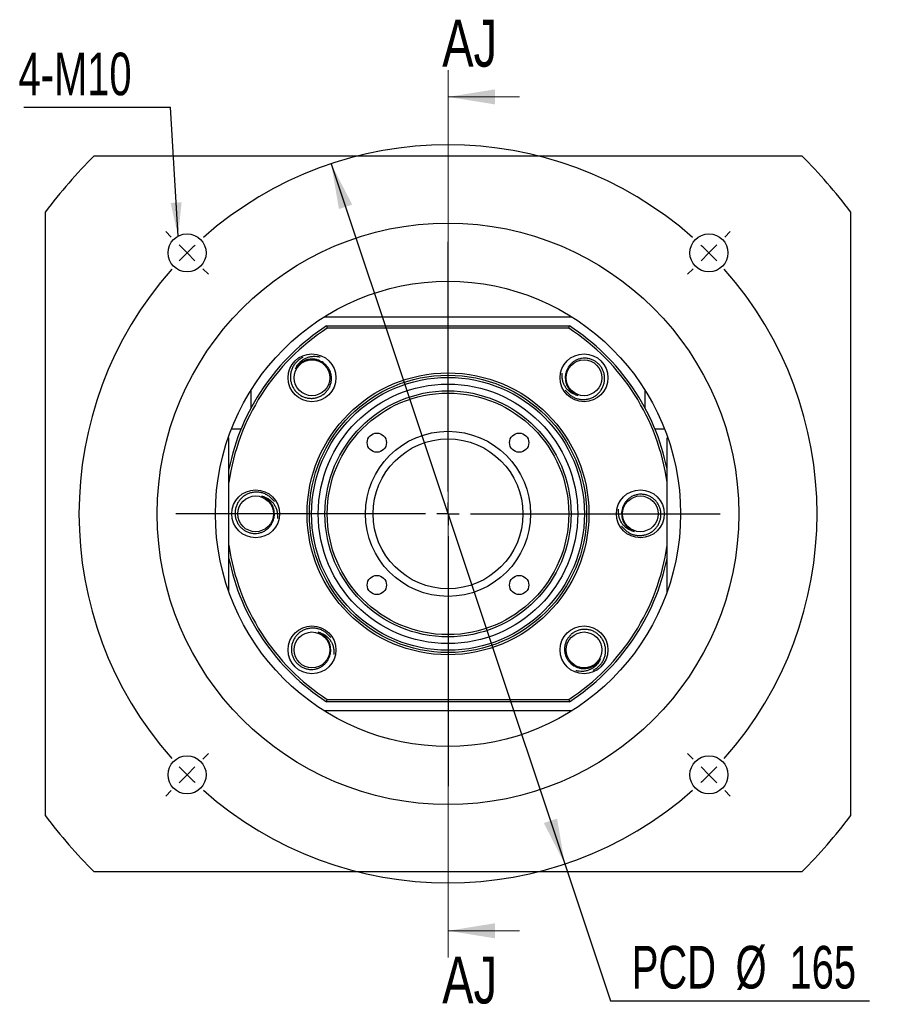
# Paper-space layout 'MBCK35-I' of a CAD drawing. Header units: millimetres. Extents: x 25 to 284, y 7 to 206.
# Tile 1 of 6: x 25 to 90, y 16 to 90. Entities that reach past the tile are written whole.
import ezdxf

# ---------------------------------------------------------------- set-up
doc = ezdxf.new("R2010")
doc.units = ezdxf.units.MM
doc.layers.add('圖層0', color=7, linetype='Continuous')
doc.styles.add('SLDTEXTSTYLE0', font='TXT', dxfattribs={"width": 0.7})
doc.styles.add('SLDTEXTSTYLE3', font='TXT', dxfattribs={"width": 0.75})
doc.dimstyles.new('SLDDIMSTYLE1', dxfattribs={"dimtxt": 3.389974, "dimasz": 2.5, "dimexe": 0, "dimexo": 0.0625, "dimgap": 0.847493, "dimtad": 0, "dimtih": 1, "dimtoh": 1, "dimlfac": 3, "dimrnd": 1e-09, "dimzin": 12, "dimdsep": 46, "dimtxsty": 'SLDTEXTSTYLE0', "dimsah": 1, "dimcen": 0, "dimadec": 0, "dimazin": 3, "dimtfac": 1, "dimtmove": 0, "dimatfit": 3, "dimfxl": 0, "dimfrac": 2, "dimtolj": 1, "dimtzin": 12, "dimarcsym": 0})
doc.dimstyles.new('SLDDIMSTYLE2', dxfattribs={"dimtxt": 0.18, "dimasz": 2.5, "dimexe": 0, "dimexo": 0.0625, "dimgap": 0, "dimtad": 0, "dimtih": 1, "dimtoh": 1, "dimdec": 0, "dimrnd": 1e-09, "dimzin": 0, "dimdsep": 46, "dimtxsty": 'Standard', "dimsah": 1, "dimcen": 0.09, "dimadec": 0, "dimazin": 0, "dimtfac": 2.5, "dimtdec": 0, "dimtofl": 0, "dimtmove": 0, "dimatfit": 3, "dimfxl": 0, "dimfrac": 2, "dimtolj": 1, "dimtzin": 0, "dimarcsym": 0})

# ---------------------------------------------------------------- blocks, each defined once
blk = doc.blocks.new('_D_20')
at = {"layer": '圖層0', "color": 7}
for p, q in [((48.158, 78.901), (65.571, 26.73)), ((65.571, 26.73), (68.975, 16.53)), ((68.975, 16.53), (88.278, 16.53))]:
    blk.add_line(p, q, dxfattribs=at)
for points in [[(48.158, 78.901), (48.737, 75.52), (49.726, 75.85)], [(65.571, 26.73), (64.992, 30.111), (64.003, 29.78)]]:
    blk.add_solid(points, dxfattribs=at)
at = {"layer": '圖層0', "color": 7, "char_height": 3.175, "attachment_point": 1, "style": 'SLDTEXTSTYLE0'}
for s, insert in [('PCD', (70.562, 20.623)), ('%%c', (78.294, 20.623)), ('165', (82.316, 20.623))]:
    blk.add_mtext(s, dxfattribs=dict(at, insert=insert))
blk = doc.blocks.new('SW_NOTE_5')
at = {"layer": '圖層0', "color": 0}
blk.add_line((-10.952, 0), (0, 0), dxfattribs=at)
at = {"layer": '圖層0', "color": 0, "insert": (-11.337, 4.074), "char_height": 3.175, "attachment_point": 1, "style": 'SLDTEXTSTYLE0'}
blk.add_mtext('4-M10', dxfattribs=at)
blk = doc.blocks.new('SW_CENTERMARKSYMBOL_8')
at = {"layer": '圖層0', "color": 0}
for p, q in [((-40.069, 1.179), (-40.482, 1.591)), ((1.179, 1.179), (1.591, 1.591)), ((-19.445, -17.779), (-19.445, 0.833)), ((-38.891, 0), (-39.48, 0.589)), ((-38.891, 0), (-38.302, -0.589)), ((0, 0), (-0.589, -0.589)), ((0, 0), (0.589, 0.589)), ((-37.712, -1.179), (-37.3, -1.591)), ((-1.179, -1.179), (-1.591, -1.591)), ((-19.445, -19.445), (-19.445, -18.612)), ((-21.112, -19.445), (-39.724, -19.445)), ((-19.445, -19.445), (-20.279, -19.445)), ((-19.445, -19.445), (-19.445, -20.279)), ((-19.445, -19.445), (-18.612, -19.445)), ((-17.779, -19.445), (0.833, -19.445)), ((-19.445, -21.112), (-19.445, -39.724)), ((-37.712, -37.712), (-37.3, -37.3)), ((-1.179, -37.712), (-1.591, -37.3)), ((-38.891, -38.891), (-38.302, -38.302)), ((0, -38.891), (-0.589, -38.302)), ((-38.891, -38.891), (-39.48, -39.48)), ((0, -38.891), (0.589, -39.48)), ((-40.069, -40.069), (-40.482, -40.482)), ((1.179, -40.069), (1.591, -40.482))]:
    blk.add_line(p, q, dxfattribs=at)
for start, end in [(48.47247, 131.52753), (135, 136.73624), (133.26376, 135), (45, 46.73624), (43.26376, 45), (138.47247, 221.52753), (318.47247, 41.52753), (223.26376, 225), (315, 316.73624), (225, 226.73624), (313.26376, 315), (228.47247, 311.52753)]:
    blk.add_arc((-19.445, -19.445), 27.5, start, end, dxfattribs=at)

psp = doc.layouts.new('MBCK35-I')

# ---------------------------------------------------------------- linework, layer by layer
at = {"color": 7, "linetype": 'Continuous', "lineweight": 18}
for p, q in [((56.8643, 85.8821), (56.8643, 19.7487)), ((62.1843, 83.8821), (56.8643, 83.8821)), ((62.1843, 21.7487), (56.8643, 21.7487))]:
    psp.add_line(p, q, dxfattribs=at)
at = {"color": 7, "linetype": 'Continuous', "lineweight": 25}
for p, q in [((30.4988, 79.482), (83.2297, 79.482)), ((26.8643, 30.3154), (26.8643, 75.3154)), ((86.8643, 75.3154), (86.8643, 30.3154)), ((47.6267, 67.4821), (66.1019, 67.4821)), ((47.8211, 66.8154), (47.8704, 66.6487)), ((47.8211, 66.8154), (65.9074, 66.8154)), ((65.8581, 66.6487), (65.9074, 66.8154)), ((65.8581, 66.6487), (47.8704, 66.6487)), ((42.1976, 60.7316), (42.1976, 62.053)), ((71.5309, 62.053), (71.5309, 60.7316)), ((40.7294, 59.1487), (41.4478, 59.1487)), ((72.2807, 59.1487), (72.9991, 59.1487)), ((40.5309, 58.4821), (40.4834, 58.4821)), ((40.5309, 47.0131), (40.5309, 58.4821)), ((73.1976, 47.0131), (73.1976, 58.4821)), ((73.1976, 58.4821), (73.2451, 58.4821)), ((47.8211, 38.8154), (47.8704, 38.9821)), ((47.8704, 38.9821), (65.8581, 38.9821)), ((65.8581, 38.9821), (65.9074, 38.8154)), ((65.9074, 38.8154), (47.8211, 38.8154)), ((66.1019, 38.1487), (47.6267, 38.1487)), ((83.2297, 26.1487), (30.4988, 26.1487))]:
    psp.add_line(p, q, dxfattribs=at)
for centre, radius in [((56.8643, 52.8154), 21.6667), ((37.4188, 72.2608), 1.4167), ((76.3097, 72.2608), 1.4167), ((56.8643, 52.8154), 17.3333), ((46.7291, 62.9506), 1.7833), ((66.9995, 62.9506), 1.7833), ((46.7291, 62.9506), 1.3333), ((66.9995, 62.9506), 1.3333), ((56.8643, 52.8154), 10.5), ((56.8643, 52.8154), 10.3333), ((56.8643, 52.8154), 10.1667), ((56.8643, 52.8154), 9.6667), ((56.8643, 52.8154), 9.1667), ((56.8643, 52.8154), 9), ((56.8643, 52.8154), 6.15), ((51.561, 58.1187), 0.7167), ((62.1676, 58.1187), 0.7167), ((56.8643, 52.8154), 5.5833), ((42.5309, 52.8154), 1.7833), ((71.1976, 52.8154), 1.7833), ((42.5309, 52.8154), 1.3333), ((71.1976, 52.8154), 1.3333), ((51.561, 47.5121), 0.7167), ((62.1676, 47.5121), 0.7167), ((46.7291, 42.6802), 1.7833), ((66.9995, 42.6802), 1.7833), ((46.7291, 42.6802), 1.3333), ((66.9995, 42.6802), 1.3333), ((37.4188, 33.3699), 1.4167), ((76.3097, 33.3699), 1.4167)]:
    psp.add_circle(centre, radius, dxfattribs=at)
for radius, start, end in [(37.5, 134.67461, 143.130102), (37.5, 36.869898, 45.32539), (16.6667, 122.85988, 168.521659), (16.6667, 11.478341, 57.14012), (16.5, 123.030152, 171.849462), (16.5, 8.150538, 56.969848), (16.5, 188.150538, 236.969848), (16.5, 303.030152, 351.849462), (16.6667, 191.478341, 237.14012), (16.6667, 302.85988, 348.521659), (37.5, 216.869898, 225.32539), (37.5, 314.67461, 323.130102)]:
    psp.add_arc((56.8643, 52.8154), radius, start, end, dxfattribs=at)
for points, knots in [([(45.5036, 63.6193), (45.5354, 63.6907), (45.6, 63.8357), (45.741, 64.0291), (45.9108, 64.2012), (46.1091, 64.3446), (46.3335, 64.456), (46.5765, 64.5284), (46.8307, 64.5619), (47.0836, 64.558), (47.2476, 64.5232), (47.327, 64.5063)], [0, 0, 0, 0, 0.1057504, 0.2145067, 0.3220193, 0.4323898, 0.5444735, 0.659776, 0.773669, 0.890373, 1, 1, 1, 1]), ([(46.0518, 64.4734), (45.9708, 64.4295), (45.8066, 64.3403), (45.594, 64.1574), (45.4116, 63.9423), (45.2705, 63.7016), (45.1722, 63.439), (45.1208, 63.1682), (45.1161, 62.8914), (45.1571, 62.6217), (45.2445, 62.3609), (45.3732, 62.1231), (45.5407, 61.9102), (45.7382, 61.7315), (45.9652, 61.5871), (46.2098, 61.4859), (46.4685, 61.4277), (46.7286, 61.4143), (46.9893, 61.4449), (47.2373, 61.5185), (47.4699, 61.6341), (47.6758, 61.7848), (47.8542, 61.9691), (47.9969, 62.1775), (48.1024, 62.409), (48.1655, 62.6508), (48.1866, 62.9004), (48.1659, 63.1459), (48.1033, 63.3867), (48.0016, 63.6091), (47.8636, 63.811), (47.7107, 63.9683), (47.5532, 64.0909), (47.4499, 64.1475), (47.3978, 64.176)], [0, 0, 0, 0, 0.03357987, 0.0681335, 0.10171334, 0.13628273, 0.16949829, 0.20370425, 0.23648336, 0.27021488, 0.3028741, 0.33652341, 0.36850182, 0.40140758, 0.43338883, 0.46634053, 0.49763543, 0.52984518, 0.5610229, 0.59312732, 0.6238671, 0.65552084, 0.68589798, 0.71716061, 0.74734364, 0.77844021, 0.80801668, 0.83845087, 0.86803192, 0.89851967, 0.92733605, 0.95699066, 0.97832522, 1, 1, 1, 1]), ([(47.3978, 64.176), (47.3221, 64.2124), (47.1767, 64.2822), (46.9429, 64.3362), (46.7108, 64.3531), (46.4789, 64.3305), (46.254, 64.2702), (46.0421, 64.1733), (45.8473, 64.0416), (45.6966, 63.8967), (45.5824, 63.7532), (45.53, 63.6641), (45.5036, 63.6193)], [0, 0, 0, 0, 0.1145939, 0.2204367, 0.3262797, 0.4321229, 0.5379661, 0.643809, 0.7496516, 0.8585643, 0.9288458, 1, 1, 1, 1]), ([(65.6067, 62.0352), (65.6632, 61.9625), (65.7778, 61.8149), (65.9928, 61.6348), (66.2346, 61.4897), (66.495, 61.3895), (66.7701, 61.3351), (67.0456, 61.3284), (67.3195, 61.3686), (67.579, 61.4528), (67.8222, 61.5814), (68.036, 61.7469), (68.2188, 61.9467), (68.3632, 62.1707), (68.4688, 62.4181), (68.529, 62.6759), (68.5444, 62.9406), (68.5155, 63.1994), (68.443, 63.4517), (68.3301, 63.6844), (68.1783, 63.8952), (67.9962, 64.074), (67.7854, 64.22), (67.5566, 64.3271), (67.311, 64.3936), (67.0622, 64.4166), (66.8125, 64.3969), (66.5736, 64.3367), (66.3461, 64.2358), (66.1432, 64.0994), (65.9663, 63.9305), (65.836, 63.7541), (65.7406, 63.5788), (65.7015, 63.4677), (65.6817, 63.4116)], [0, 0, 0, 0, 0.0335798, 0.0681334, 0.1017132, 0.1362826, 0.1694981, 0.2037041, 0.2364833, 0.2702147, 0.302874, 0.3365233, 0.3685017, 0.4014075, 0.4333888, 0.4663404, 0.4976354, 0.5298451, 0.5610229, 0.5931272, 0.6238671, 0.6555208, 0.6858979, 0.7171605, 0.7473436, 0.7784402, 0.8080167, 0.8384508, 0.868032, 0.8985196, 0.9273361, 0.9569907, 0.9783253, 1, 1, 1, 1]), ([(66.5384, 61.6329), (66.4627, 61.6527), (66.3093, 61.6929), (66.0956, 61.8007), (65.8982, 61.9402), (65.7245, 62.1127), (65.5781, 62.316), (65.4672, 62.5441), (65.393, 62.7895), (65.3558, 63.0397), (65.3636, 63.2071), (65.3673, 63.2882)], [0, 0, 0, 0, 0.1057502, 0.2145062, 0.3220193, 0.4323896, 0.5444737, 0.6597759, 0.7736689, 0.8903728, 1, 1, 1, 1]), ([(65.6817, 63.4116), (65.6582, 63.3311), (65.6128, 63.1762), (65.5975, 62.9368), (65.6185, 62.705), (65.6784, 62.4798), (65.7744, 62.2677), (65.9044, 62.0744), (66.066, 61.9035), (66.2334, 61.7783), (66.3935, 61.6889), (66.4899, 61.6516), (66.5384, 61.6329)], [0, 0, 0, 0, 0.114594, 0.2204368, 0.32628, 0.4321228, 0.5379658, 0.643809, 0.7496519, 0.8585643, 0.9288455, 1, 1, 1, 1]), ([(43.9237, 53.7307), (43.8672, 53.8035), (43.7526, 53.9511), (43.5376, 54.1312), (43.2957, 54.2763), (43.0354, 54.3765), (42.7603, 54.4309), (42.4848, 54.4376), (42.2108, 54.3974), (41.9514, 54.3131), (41.7082, 54.1846), (41.4944, 54.019), (41.3115, 53.8192), (41.1672, 53.5953), (41.0616, 53.3479), (41.0014, 53.0901), (40.986, 52.8254), (41.0149, 52.5666), (41.0874, 52.3143), (41.2003, 52.0816), (41.3521, 51.8707), (41.5342, 51.692), (41.745, 51.5459), (41.9737, 51.4389), (42.2194, 51.3724), (42.4682, 51.3494), (42.7179, 51.369), (42.9568, 51.4293), (43.1843, 51.5301), (43.3872, 51.6665), (43.564, 51.8354), (43.6944, 52.0118), (43.7898, 52.1871), (43.8289, 52.2983), (43.8486, 52.3543)], [0, 0, 0, 0, 0.03357974, 0.06813343, 0.1017132, 0.13628258, 0.16949818, 0.20370407, 0.23648317, 0.27021474, 0.30287405, 0.33652333, 0.36850168, 0.40140747, 0.43338878, 0.4663404, 0.49763537, 0.52984508, 0.56102288, 0.59312723, 0.623867, 0.65552081, 0.68589786, 0.71716058, 0.74734353, 0.77844014, 0.80801664, 0.83845083, 0.86803194, 0.89851961, 0.9273361, 0.95699065, 0.97832519, 1, 1, 1, 1]), ([(42.992, 54.1331), (43.0676, 54.1133), (43.2211, 54.0731), (43.4348, 53.9653), (43.6322, 53.8257), (43.8059, 53.6533), (43.9523, 53.45), (44.0631, 53.2219), (44.1373, 52.9765), (44.1745, 52.7263), (44.1668, 52.5589), (44.163, 52.4778)], [0, 0, 0, 0, 0.1057504, 0.2145065, 0.3220196, 0.4323899, 0.5444738, 0.659776, 0.7736691, 0.8903729, 1, 1, 1, 1]), ([(43.8486, 52.3543), (43.8722, 52.4349), (43.9175, 52.5898), (43.9329, 52.8292), (43.9119, 53.0609), (43.852, 53.2861), (43.7559, 53.4983), (43.626, 53.6916), (43.4644, 53.8625), (43.297, 53.9877), (43.1369, 54.0771), (43.0405, 54.1143), (42.992, 54.1331)], [0, 0, 0, 0, 0.1145937, 0.2204367, 0.3262798, 0.4321227, 0.5379658, 0.6438089, 0.7496518, 0.858564, 0.9288452, 1, 1, 1, 1]), ([(69.8048, 51.9), (69.8613, 51.8273), (69.9759, 51.6797), (70.1909, 51.4996), (70.4328, 51.3545), (70.6931, 51.2543), (70.9682, 51.1999), (71.2437, 51.1932), (71.5177, 51.2334), (71.7771, 51.3176), (72.0203, 51.4462), (72.2341, 51.6117), (72.417, 51.8115), (72.5613, 52.0355), (72.6669, 52.2829), (72.7271, 52.5407), (72.7426, 52.8054), (72.7136, 53.0642), (72.6411, 53.3165), (72.5282, 53.5492), (72.3764, 53.76), (72.1943, 53.9388), (71.9835, 54.0848), (71.7548, 54.1919), (71.5092, 54.2584), (71.2603, 54.2814), (71.0107, 54.2617), (70.7718, 54.2015), (70.5442, 54.1006), (70.3414, 53.9642), (70.1645, 53.7953), (70.0341, 53.6189), (69.9387, 53.4436), (69.8996, 53.3325), (69.8799, 53.2764)], [0, 0, 0, 0, 0.03357974, 0.06813343, 0.1017132, 0.13628258, 0.16949818, 0.20370407, 0.23648317, 0.27021474, 0.30287405, 0.33652333, 0.36850168, 0.40140747, 0.43338878, 0.4663404, 0.49763537, 0.52984508, 0.56102288, 0.59312723, 0.623867, 0.65552081, 0.68589786, 0.71716058, 0.74734353, 0.77844014, 0.80801664, 0.83845083, 0.86803194, 0.89851961, 0.9273361, 0.95699065, 0.97832519, 1, 1, 1, 1]), ([(70.7365, 51.4977), (70.6609, 51.5175), (70.5074, 51.5577), (70.2937, 51.6655), (70.0963, 51.805), (69.9226, 51.9775), (69.7762, 52.1808), (69.6654, 52.4089), (69.5912, 52.6543), (69.554, 52.9045), (69.5617, 53.0719), (69.5655, 53.153)], [0, 0, 0, 0, 0.1057504, 0.2145065, 0.3220196, 0.4323899, 0.5444738, 0.659776, 0.7736691, 0.8903729, 1, 1, 1, 1]), ([(69.8799, 53.2764), (69.8563, 53.1959), (69.811, 53.041), (69.7956, 52.8016), (69.8167, 52.5698), (69.8765, 52.3446), (69.9726, 52.1325), (70.1025, 51.9392), (70.2641, 51.7683), (70.4316, 51.6431), (70.5916, 51.5537), (70.688, 51.5164), (70.7365, 51.4977)], [0, 0, 0, 0, 0.1145937, 0.2204367, 0.3262798, 0.4321227, 0.5379658, 0.6438089, 0.7496518, 0.858564, 0.9288452, 1, 1, 1, 1]), ([(48.1219, 43.5956), (48.0654, 43.6683), (47.9507, 43.8159), (47.7357, 43.996), (47.4939, 44.1411), (47.2335, 44.2413), (46.9585, 44.2957), (46.6829, 44.3024), (46.409, 44.2622), (46.1495, 44.1779), (45.9063, 44.0494), (45.6925, 43.8838), (45.5097, 43.684), (45.3653, 43.4601), (45.2597, 43.2127), (45.1995, 42.9549), (45.1841, 42.6902), (45.2131, 42.4314), (45.2856, 42.1791), (45.3984, 41.9464), (45.5502, 41.7355), (45.7323, 41.5568), (45.9431, 41.4107), (46.1719, 41.3037), (46.4175, 41.2372), (46.6663, 41.2142), (46.916, 41.2338), (47.1549, 41.2941), (47.3824, 41.3949), (47.5853, 41.5313), (47.7622, 41.7003), (47.8925, 41.8767), (47.9879, 42.0519), (48.0271, 42.1631), (48.0468, 42.2191)], [0, 0, 0, 0, 0.0335798, 0.0681334, 0.1017132, 0.1362826, 0.1694981, 0.2037041, 0.2364833, 0.2702147, 0.302874, 0.3365233, 0.3685017, 0.4014075, 0.4333888, 0.4663404, 0.4976354, 0.5298451, 0.5610229, 0.5931272, 0.6238671, 0.6555208, 0.6858979, 0.7171605, 0.7473436, 0.7784402, 0.8080167, 0.8384508, 0.868032, 0.8985196, 0.9273361, 0.9569907, 0.9783253, 1, 1, 1, 1]), ([(67.6767, 41.1573), (67.7577, 41.2013), (67.9219, 41.2905), (68.1345, 41.4734), (68.3169, 41.6885), (68.458, 41.9291), (68.5563, 42.1917), (68.6077, 42.4625), (68.6124, 42.7394), (68.5714, 43.009), (68.484, 43.2699), (68.3553, 43.5077), (68.1878, 43.7206), (67.9903, 43.8993), (67.7633, 44.0437), (67.5187, 44.1449), (67.26, 44.2031), (66.9999, 44.2165), (66.7392, 44.1859), (66.4912, 44.1123), (66.2586, 43.9967), (66.0527, 43.846), (65.8743, 43.6617), (65.7316, 43.4533), (65.6261, 43.2217), (65.563, 42.9799), (65.5419, 42.7304), (65.5626, 42.4849), (65.6252, 42.244), (65.7269, 42.0217), (65.8649, 41.8198), (66.0178, 41.6625), (66.1753, 41.5399), (66.2786, 41.4833), (66.3307, 41.4547)], [0, 0, 0, 0, 0.03357987, 0.0681335, 0.10171334, 0.13628273, 0.16949829, 0.20370425, 0.23648336, 0.27021488, 0.3028741, 0.33652341, 0.36850182, 0.40140758, 0.43338883, 0.46634053, 0.49763543, 0.52984518, 0.5610229, 0.59312732, 0.6238671, 0.65552084, 0.68589798, 0.71716061, 0.74734364, 0.77844021, 0.80801668, 0.83845087, 0.86803192, 0.89851967, 0.92733605, 0.95699066, 0.97832522, 1, 1, 1, 1]), ([(47.1901, 43.9979), (47.2658, 43.9781), (47.4193, 43.9379), (47.6329, 43.8301), (47.8303, 43.6905), (48.004, 43.5181), (48.1504, 43.3148), (48.2613, 43.0867), (48.3355, 42.8413), (48.3727, 42.5911), (48.3649, 42.4237), (48.3612, 42.3426)], [0, 0, 0, 0, 0.1057502, 0.2145062, 0.3220193, 0.4323896, 0.5444737, 0.6597759, 0.7736689, 0.8903728, 1, 1, 1, 1]), ([(48.0468, 42.2191), (48.0703, 42.2997), (48.1157, 42.4546), (48.131, 42.694), (48.11, 42.9257), (48.0501, 43.1509), (47.9541, 43.3631), (47.8241, 43.5564), (47.6625, 43.7273), (47.4951, 43.8525), (47.335, 43.9419), (47.2386, 43.9791), (47.1901, 43.9979)], [0, 0, 0, 0, 0.114594, 0.2204368, 0.32628, 0.4321228, 0.5379658, 0.643809, 0.7496519, 0.8585643, 0.9288455, 1, 1, 1, 1]), ([(66.3307, 41.4547), (66.4064, 41.4184), (66.5519, 41.3485), (66.7856, 41.2946), (67.0177, 41.2777), (67.2496, 41.3002), (67.4745, 41.3606), (67.6864, 41.4575), (67.8812, 41.5892), (68.0319, 41.7341), (68.1461, 41.8775), (68.1985, 41.9666), (68.2249, 42.0115)], [0, 0, 0, 0, 0.1145939, 0.2204367, 0.3262797, 0.4321229, 0.5379661, 0.643809, 0.7496516, 0.8585643, 0.9288458, 1, 1, 1, 1]), ([(68.2249, 42.0115), (68.1931, 41.94), (68.1285, 41.7951), (67.9875, 41.6017), (67.8177, 41.4296), (67.6194, 41.2862), (67.395, 41.1747), (67.152, 41.1023), (66.8978, 41.0689), (66.6449, 41.0728), (66.4809, 41.1076), (66.4015, 41.1245)], [0, 0, 0, 0, 0.1057504, 0.2145067, 0.3220193, 0.4323898, 0.5444735, 0.659776, 0.773669, 0.890373, 1, 1, 1, 1])]:
    psp.add_open_spline(points, degree=3, knots=knots, dxfattribs=at)
at = {"color": 7, "linetype": 'Continuous', "lineweight": 18}
for points in [[(56.8643, 83.8821), (60.3643, 83.3221), (60.3643, 84.4421)], [(56.8643, 21.7487), (60.3643, 21.1887), (60.3643, 22.3087)]]:
    psp.add_solid(points, dxfattribs=at)

# ---------------------------------------------------------------- block references
at = {"layer": '圖層0', "color": 7}
for name, p in [('SW_NOTE_5', (36.1965, 83.1068)), ('SW_CENTERMARKSYMBOL_8', (76.3097, 72.2608))]:
    psp.add_blockref(name, p, dxfattribs=at)

# ---------------------------------------------------------------- texts
at = {"color": 7, "linetype": 'Continuous', "char_height": 3.5, "attachment_point": 1, "style": 'SLDTEXTSTYLE3'}
for insert in [(56.4321, 89.6342), (56.4321, 19.8332)]:
    psp.add_mtext('AJ', dxfattribs=dict(at, insert=insert))

# ---------------------------------------------------------------- dimensions: what is measured, and where the dimension line sits
at = {"layer": '圖層0', "color": 7}
dim = psp.add_diameter_dim_2p(p1=(65.5705, 26.7299), p2=(48.158, 78.9008), text='PCD<>', dimstyle='SLDDIMSTYLE1', dxfattribs=at)
dim.commit()
dim.dimension.update_dxf_attribs({"geometry": '_D_20', "text_midpoint": (79.4199, 19.0675), "dimtype": 163})

# ---------------------------------------------------------------- leaders
psp.add_leader([(36.7463, 73.5077), (36.1965, 83.1068)], dimstyle='SLDDIMSTYLE2', dxfattribs=at)

doc.saveas('drawing.dxf')
